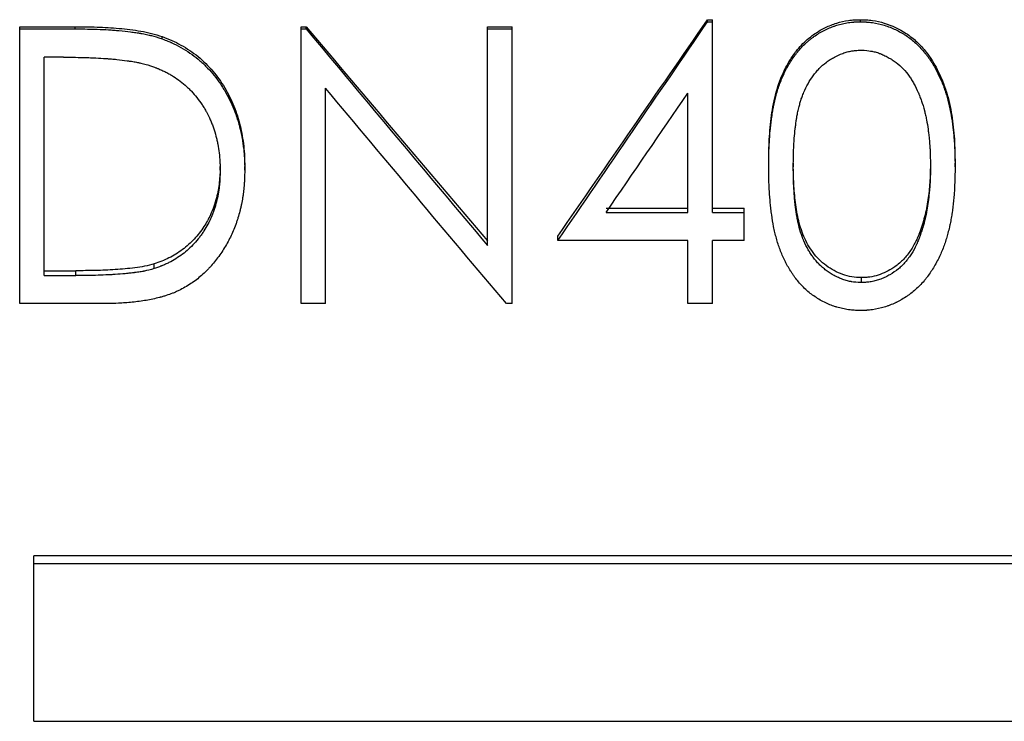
# Model space of a CAD drawing. Header units: millimetres. Extents: x -130 to 188, y -46 to 95.
# Tile 3 of 14: x -18 to 0, y -16 to -4. Entities that reach past the tile are written whole.
import ezdxf

# ---------------------------------------------------------------- set-up
doc = ezdxf.new("R2010")
doc.units = ezdxf.units.MM

msp = doc.modelspace()

# ---------------------------------------------------------------- linework, layer by layer
at = {"color": 7, "linetype": 'Continuous', "lineweight": 25}
for p, q in [((-5.219, -3.573), (-5.219, -3.535)), ((-5.219, -3.535), (-5.128, -3.535)), ((-5.219, -3.573), (-5.128, -3.573)), ((-5.128, -7.049), (-5.128, -3.535)), ((-2.431, -3.573), (-2.431, -3.535)), ((-17.756, -8.709), (-17.756, -3.663)), ((-17.756, -3.663), (-16.747, -3.663)), ((-17.756, -3.703), (-16.747, -3.703)), ((-16.747, -3.703), (-16.747, -3.663)), ((-12.628, -8.709), (-12.628, -3.663)), ((-12.628, -3.663), (-12.534, -3.663)), ((-12.628, -3.703), (-12.534, -3.703)), ((-12.534, -3.703), (-12.534, -3.663)), ((-9.231, -7.65), (-9.231, -3.663)), ((-9.231, -3.663), (-8.782, -3.663)), ((-9.231, -3.703), (-8.782, -3.703)), ((-8.782, -8.709), (-8.782, -3.663)), ((-15.16, -3.884), (-15.16, -3.842)), ((-17.308, -8.199), (-17.308, -4.219)), ((-16.956, -4.219), (-17.308, -4.219)), ((-12.179, -8.709), (-12.179, -4.783)), ((-5.577, -7.049), (-5.577, -4.872)), ((-14.103, -6.277), (-14.103, -6.21)), ((-13.654, -6.278), (-13.654, -6.211)), ((-4.103, -6.217), (-4.103, -6.15)), ((-3.654, -6.148), (-3.654, -6.215)), ((-1.154, -6.148), (-1.154, -6.215)), ((-0.705, -6.217), (-0.705, -6.15)), ((-7.067, -6.973), (-5.577, -6.973)), ((-5.128, -6.973), (-4.551, -6.973)), ((-4.551, -7.561), (-4.551, -6.973)), ((-7.067, -7.049), (-5.577, -7.049)), ((-5.128, -7.049), (-4.551, -7.049)), ((-7.949, -7.561), (-7.949, -7.479)), ((-1.343, -7.391), (-1.343, -7.472)), ((-5.577, -7.561), (-7.949, -7.561)), ((-5.577, -8.709), (-5.577, -7.561)), ((-4.551, -7.561), (-5.128, -7.561)), ((-5.128, -8.709), (-5.128, -7.561)), ((-15.304, -8.073), (-15.304, -7.986)), ((-17.308, -8.111), (-16.734, -8.111)), ((-17.308, -8.199), (-16.734, -8.199)), ((-16.734, -8.199), (-16.734, -8.111)), ((-2.416, -8.237), (-2.416, -8.327)), ((-16.207, -8.709), (-17.756, -8.709)), ((-12.179, -8.709), (-12.628, -8.709)), ((-8.782, -8.709), (-8.884, -8.709)), ((-5.128, -8.709), (-5.577, -8.709)), ((7.5, -13.307), (-17.5, -13.307)), ((-17.5, -16.324), (-17.5, -13.307)), ((7.5, -13.452), (-17.5, -13.452)), ((-17.5, -16.324), (7.5, -16.324))]:
    msp.add_line(p, q, dxfattribs=at)
for points in [[(-7.949, -7.479), (-7.039, -6.172), (-6.129, -4.856), (-5.219, -3.535)], [(-7.949, -7.561), (-7.039, -6.239), (-6.129, -4.909), (-5.219, -3.573)], [(-12.534, -3.663), (-11.433, -4.97), (-10.332, -6.274), (-9.231, -7.567)], [(-12.534, -3.703), (-11.433, -5.024), (-10.332, -6.342), (-9.231, -7.65)], [(-8.884, -8.709), (-9.983, -7.41), (-11.081, -6.099), (-12.179, -4.783)], [(-7.067, -7.049), (-6.571, -6.326), (-6.074, -5.6), (-5.577, -4.872)]]:
    msp.add_open_spline(points, degree=3, dxfattribs=at)
for points, knots in [([(-4.103, -6.15), (-4.102, -6.078), (-4.101, -5.933), (-4.09, -5.643), (-4.063, -5.354), (-4.018, -5.068), (-3.951, -4.785), (-3.852, -4.51), (-3.708, -4.256), (-3.595, -4.097), (-3.481, -3.97), (-3.373, -3.872), (-3.237, -3.77), (-3.069, -3.672), (-2.864, -3.593), (-2.686, -3.552), (-2.54, -3.537), (-2.467, -3.536), (-2.431, -3.535)], [0, 0, 0, 0, 0.062535, 0.125067, 0.250109, 0.312634, 0.375158, 0.500039, 0.562541, 0.625036, 0.667513, 0.70873, 0.750049, 0.812537, 0.875007, 0.937476, 0.968735, 1, 1, 1, 1]), ([(-4.103, -6.217), (-4.102, -6.168), (-4.102, -6.126), (-4.101, -6.071), (-4.101, -6.054), (-4.101, -6.031), (-4.101, -6.024), (-4.1, -6.014), (-4.1, -6.01), (-4.1, -6.005), (-4.1, -6.004), (-4.1, -6.001), (-4.1, -6), (-4.099, -5.961), (-4.098, -5.925), (-4.095, -5.852), (-4.093, -5.816), (-4.087, -5.703), (-4.081, -5.629), (-4.071, -5.519), (-4.067, -5.483), (-4.061, -5.429), (-4.059, -5.411), (-4.056, -5.385), (-4.055, -5.376), (-4.053, -5.362), (-4.052, -5.358), (-4.051, -5.349), (-4.051, -5.345), (-4.045, -5.3), (-4.039, -5.261), (-4.03, -5.207), (-4.027, -5.189), (-4.023, -5.164), (-4.021, -5.156), (-4.018, -5.139), (-4.017, -5.132), (-4.001, -5.052), (-3.985, -4.981), (-3.945, -4.836), (-3.923, -4.765), (-3.885, -4.662), (-3.871, -4.629), (-3.843, -4.562), (-3.827, -4.528), (-3.782, -4.433), (-3.746, -4.37), (-3.685, -4.272), (-3.664, -4.24), (-3.632, -4.196), (-3.621, -4.181), (-3.605, -4.16), (-3.6, -4.153), (-3.589, -4.139), (-3.584, -4.133), (-3.529, -4.065), (-3.479, -4.012), (-3.414, -3.952), (-3.4, -3.94), (-3.372, -3.915), (-3.357, -3.904), (-3.329, -3.881), (-3.314, -3.87), (-3.285, -3.848), (-3.271, -3.838), (-3.225, -3.807), (-3.194, -3.787), (-3.147, -3.76), (-3.131, -3.751), (-3.099, -3.734), (-3.082, -3.725), (-3.036, -3.702), (-3.003, -3.688), (-2.952, -3.668), (-2.935, -3.661), (-2.899, -3.649), (-2.88, -3.643), (-2.828, -3.626), (-2.793, -3.617), (-2.739, -3.605), (-2.721, -3.601), (-2.685, -3.594), (-2.668, -3.591), (-2.63, -3.586), (-2.612, -3.583), (-2.585, -3.58), (-2.576, -3.58), (-2.562, -3.578), (-2.558, -3.578), (-2.551, -3.578), (-2.549, -3.577), (-2.545, -3.577), (-2.542, -3.577), (-2.516, -3.575), (-2.48, -3.574), (-2.431, -3.573)], [0, 0, 0, 0, 0.03125, 0.03125, 0.046875, 0.046875, 0.054688, 0.054688, 0.058594, 0.058594, 0.060547, 0.060547, 0.0625, 0.0625, 0.09375, 0.09375, 0.125, 0.125, 0.1875, 0.1875, 0.21875, 0.21875, 0.234375, 0.234375, 0.242188, 0.242188, 0.246094, 0.246094, 0.25, 0.25, 0.28125, 0.28125, 0.296875, 0.296875, 0.304688, 0.304688, 0.3125, 0.3125, 0.375, 0.375, 0.4375, 0.4375, 0.46875, 0.46875, 0.5, 0.5, 0.5625, 0.5625, 0.59375, 0.59375, 0.609375, 0.609375, 0.617188, 0.617188, 0.625, 0.625, 0.6875, 0.6875, 0.703125, 0.703125, 0.71875, 0.71875, 0.734375, 0.734375, 0.75, 0.75, 0.78125, 0.78125, 0.796875, 0.796875, 0.8125, 0.8125, 0.84375, 0.84375, 0.859375, 0.859375, 0.875, 0.875, 0.90625, 0.90625, 0.921875, 0.921875, 0.9375, 0.9375, 0.953125, 0.953125, 0.960938, 0.960938, 0.964844, 0.964844, 0.966797, 0.966797, 0.96875, 0.96875, 1, 1, 1, 1]), ([(-2.431, -3.535), (-2.394, -3.536), (-2.321, -3.537), (-2.174, -3.552), (-1.923, -3.607), (-1.643, -3.739), (-1.396, -3.935), (-1.241, -4.107), (-1.121, -4.279), (-1.022, -4.452), (-0.934, -4.642), (-0.836, -4.918), (-0.759, -5.277), (-0.72, -5.64), (-0.708, -5.932), (-0.706, -6.077), (-0.705, -6.15)], [0, 0, 0, 0, 0.031277, 0.062547, 0.125043, 0.249684, 0.321139, 0.392477, 0.446031, 0.499728, 0.562271, 0.624809, 0.749817, 0.874888, 0.937443, 1, 1, 1, 1]), ([(-2.431, -3.573), (-2.406, -3.574), (-2.385, -3.574), (-2.357, -3.575), (-2.349, -3.576), (-2.338, -3.576), (-2.334, -3.576), (-2.329, -3.576), (-2.327, -3.577), (-2.324, -3.577), (-2.323, -3.577), (-2.303, -3.578), (-2.285, -3.579), (-2.248, -3.583), (-2.229, -3.586), (-2.138, -3.598), (-2.067, -3.614), (-1.924, -3.658), (-1.855, -3.685), (-1.756, -3.732), (-1.723, -3.749), (-1.676, -3.776), (-1.66, -3.785), (-1.629, -3.805), (-1.614, -3.814), (-1.535, -3.868), (-1.477, -3.914), (-1.37, -4.011), (-1.321, -4.063), (-1.261, -4.135), (-1.249, -4.149), (-1.225, -4.18), (-1.215, -4.192), (-1.184, -4.235), (-1.163, -4.266), (-1.131, -4.315), (-1.12, -4.332), (-1.101, -4.364), (-1.091, -4.38), (-1.073, -4.412), (-1.064, -4.428), (-1.051, -4.452), (-1.046, -4.46), (-1.038, -4.476), (-1.034, -4.484), (-1.012, -4.527), (-0.996, -4.561), (-0.973, -4.611), (-0.965, -4.628), (-0.951, -4.661), (-0.944, -4.678), (-0.925, -4.725), (-0.912, -4.758), (-0.894, -4.81), (-0.888, -4.828), (-0.879, -4.856), (-0.876, -4.865), (-0.871, -4.879), (-0.87, -4.884), (-0.867, -4.893), (-0.865, -4.899), (-0.844, -4.967), (-0.826, -5.035), (-0.802, -5.143), (-0.794, -5.18), (-0.783, -5.237), (-0.78, -5.256), (-0.775, -5.285), (-0.773, -5.295), (-0.771, -5.31), (-0.77, -5.315), (-0.768, -5.325), (-0.767, -5.331), (-0.756, -5.405), (-0.746, -5.477), (-0.734, -5.587), (-0.73, -5.624), (-0.726, -5.68), (-0.724, -5.699), (-0.722, -5.727), (-0.721, -5.737), (-0.72, -5.756), (-0.719, -5.766), (-0.716, -5.809), (-0.715, -5.845), (-0.712, -5.9), (-0.711, -5.919), (-0.71, -5.948), (-0.71, -5.957), (-0.71, -5.972), (-0.709, -5.976), (-0.709, -5.984), (-0.709, -5.986), (-0.709, -5.991), (-0.709, -5.994), (-0.708, -6.045), (-0.706, -6.119), (-0.705, -6.217)], [0, 0, 0, 0, 0.015625, 0.015625, 0.023438, 0.023438, 0.027344, 0.027344, 0.029297, 0.029297, 0.03125, 0.03125, 0.046875, 0.046875, 0.0625, 0.0625, 0.125, 0.125, 0.1875, 0.1875, 0.21875, 0.21875, 0.234375, 0.234375, 0.25, 0.25, 0.3125, 0.3125, 0.375, 0.375, 0.390625, 0.390625, 0.40625, 0.40625, 0.4375, 0.4375, 0.453125, 0.453125, 0.46875, 0.46875, 0.484375, 0.484375, 0.492188, 0.492188, 0.5, 0.5, 0.53125, 0.53125, 0.546875, 0.546875, 0.5625, 0.5625, 0.59375, 0.59375, 0.609375, 0.609375, 0.617188, 0.617188, 0.621094, 0.621094, 0.625, 0.625, 0.6875, 0.6875, 0.71875, 0.71875, 0.734375, 0.734375, 0.742188, 0.742188, 0.746094, 0.746094, 0.75, 0.75, 0.8125, 0.8125, 0.84375, 0.84375, 0.859375, 0.859375, 0.867188, 0.867188, 0.875, 0.875, 0.90625, 0.90625, 0.921875, 0.921875, 0.929688, 0.929688, 0.933594, 0.933594, 0.935547, 0.935547, 0.9375, 0.9375, 1, 1, 1, 1]), ([(-16.747, -3.663), (-16.613, -3.664), (-16.346, -3.666), (-15.945, -3.689), (-15.614, -3.729), (-15.351, -3.781), (-15.224, -3.822), (-15.16, -3.842)], [0, 0, 0, 0, 0.2500345, 0.5000452, 0.7500163, 0.8750113, 1, 1, 1, 1]), ([(-16.747, -3.703), (-16.66, -3.703), (-16.584, -3.704), (-16.484, -3.706), (-16.453, -3.706), (-16.41, -3.707), (-16.396, -3.708), (-16.377, -3.708), (-16.37, -3.709), (-16.361, -3.709), (-16.358, -3.709), (-16.353, -3.709), (-16.352, -3.709), (-16.349, -3.709), (-16.348, -3.709), (-16.274, -3.712), (-16.205, -3.715), (-16.105, -3.721), (-16.072, -3.723), (-16.024, -3.727), (-16.008, -3.728), (-15.985, -3.73), (-15.977, -3.731), (-15.965, -3.732), (-15.961, -3.732), (-15.954, -3.733), (-15.951, -3.733), (-15.871, -3.74), (-15.8, -3.748), (-15.701, -3.761), (-15.669, -3.765), (-15.623, -3.772), (-15.607, -3.774), (-15.585, -3.778), (-15.577, -3.779), (-15.566, -3.781), (-15.563, -3.782), (-15.555, -3.783), (-15.553, -3.784), (-15.513, -3.791), (-15.478, -3.797), (-15.429, -3.808), (-15.413, -3.811), (-15.39, -3.817), (-15.382, -3.819), (-15.371, -3.821), (-15.367, -3.822), (-15.36, -3.824), (-15.355, -3.825), (-15.305, -3.838), (-15.241, -3.857), (-15.16, -3.884)], [0, 0, 0, 0, 0.125, 0.125, 0.1875, 0.1875, 0.21875, 0.21875, 0.234375, 0.234375, 0.242188, 0.242188, 0.246094, 0.246094, 0.25, 0.25, 0.375, 0.375, 0.4375, 0.4375, 0.46875, 0.46875, 0.484375, 0.484375, 0.492188, 0.492188, 0.5, 0.5, 0.625, 0.625, 0.6875, 0.6875, 0.71875, 0.71875, 0.734375, 0.734375, 0.742188, 0.742188, 0.75, 0.75, 0.8125, 0.8125, 0.84375, 0.84375, 0.859375, 0.859375, 0.867188, 0.867188, 0.875, 0.875, 1, 1, 1, 1]), ([(-15.16, -3.842), (-15.101, -3.865), (-14.984, -3.909), (-14.76, -4.023), (-14.55, -4.163), (-14.364, -4.332), (-14.192, -4.515), (-14.011, -4.772), (-13.843, -5.109), (-13.73, -5.467), (-13.677, -5.775), (-13.656, -6.024), (-13.655, -6.148), (-13.654, -6.211)], [0, 0, 0, 0, 0.062536, 0.125058, 0.249979, 0.312506, 0.375027, 0.499985, 0.624935, 0.749924, 0.874925, 0.937458, 1, 1, 1, 1]), ([(-15.16, -3.884), (-15.121, -3.899), (-15.087, -3.913), (-15.043, -3.93), (-15.03, -3.936), (-15.012, -3.944), (-15.006, -3.946), (-14.998, -3.949), (-14.995, -3.951), (-14.99, -3.953), (-14.989, -3.954), (-14.93, -3.98), (-14.875, -4.008), (-14.759, -4.073), (-14.704, -4.107), (-14.6, -4.179), (-14.55, -4.216), (-14.483, -4.272), (-14.46, -4.292), (-14.414, -4.335), (-14.39, -4.358), (-14.319, -4.428), (-14.276, -4.474), (-14.199, -4.566), (-14.161, -4.615), (-14.106, -4.692), (-14.089, -4.719), (-14.062, -4.759), (-14.054, -4.773), (-14.036, -4.801), (-14.028, -4.815), (-13.954, -4.938), (-13.899, -5.051), (-13.829, -5.227), (-13.808, -5.286), (-13.78, -5.376), (-13.771, -5.406), (-13.758, -5.452), (-13.754, -5.467), (-13.748, -5.49), (-13.746, -5.498), (-13.742, -5.513), (-13.74, -5.521), (-13.724, -5.586), (-13.712, -5.646), (-13.696, -5.739), (-13.691, -5.77), (-13.682, -5.835), (-13.677, -5.868), (-13.67, -5.934), (-13.667, -5.966), (-13.663, -6.013), (-13.662, -6.028), (-13.661, -6.051), (-13.66, -6.059), (-13.66, -6.071), (-13.659, -6.074), (-13.659, -6.08), (-13.659, -6.082), (-13.659, -6.086), (-13.659, -6.088), (-13.657, -6.131), (-13.655, -6.194), (-13.654, -6.278)], [0, 0, 0, 0, 0.03125, 0.03125, 0.046875, 0.046875, 0.054688, 0.054688, 0.058594, 0.058594, 0.0625, 0.0625, 0.125, 0.125, 0.1875, 0.1875, 0.25, 0.25, 0.28125, 0.28125, 0.3125, 0.3125, 0.375, 0.375, 0.4375, 0.4375, 0.46875, 0.46875, 0.484375, 0.484375, 0.5, 0.5, 0.625, 0.625, 0.6875, 0.6875, 0.71875, 0.71875, 0.734375, 0.734375, 0.742188, 0.742188, 0.75, 0.75, 0.8125, 0.8125, 0.84375, 0.84375, 0.875, 0.875, 0.90625, 0.90625, 0.921875, 0.921875, 0.929688, 0.929688, 0.933594, 0.933594, 0.935547, 0.935547, 0.9375, 0.9375, 1, 1, 1, 1]), ([(-3.654, -6.215), (-3.654, -6.139), (-3.653, -6.078), (-3.652, -6.022), (-3.652, -6.014), (-3.651, -5.989), (-3.651, -5.976), (-3.649, -5.936), (-3.648, -5.907), (-3.645, -5.847), (-3.643, -5.814), (-3.64, -5.754), (-3.638, -5.724), (-3.631, -5.637), (-3.626, -5.581), (-3.619, -5.524), (-3.619, -5.519), (-3.618, -5.511), (-3.617, -5.506), (-3.616, -5.494), (-3.615, -5.486), (-3.612, -5.463), (-3.61, -5.448), (-3.605, -5.405), (-3.601, -5.379), (-3.597, -5.351), (-3.596, -5.344), (-3.593, -5.33), (-3.592, -5.324), (-3.589, -5.303), (-3.586, -5.29), (-3.578, -5.247), (-3.572, -5.218), (-3.558, -5.157), (-3.551, -5.126), (-3.536, -5.071), (-3.529, -5.045), (-3.52, -5.014), (-3.517, -5.007), (-3.513, -4.994), (-3.511, -4.987), (-3.504, -4.967), (-3.499, -4.954), (-3.484, -4.913), (-3.473, -4.886), (-3.415, -4.75), (-3.358, -4.648), (-3.285, -4.547), (-3.276, -4.534), (-3.257, -4.511), (-3.248, -4.5), (-3.22, -4.466), (-3.201, -4.445), (-3.141, -4.383), (-3.098, -4.346), (-3.048, -4.309), (-3.041, -4.304), (-3.029, -4.295), (-3.023, -4.291), (-3.004, -4.278), (-2.992, -4.27), (-2.954, -4.246), (-2.929, -4.231), (-2.854, -4.19), (-2.804, -4.167), (-2.74, -4.144), (-2.725, -4.139), (-2.698, -4.13), (-2.684, -4.126), (-2.643, -4.115), (-2.615, -4.109), (-2.585, -4.105), (-2.584, -4.105), (-2.582, -4.104), (-2.581, -4.104), (-2.577, -4.104), (-2.574, -4.103), (-2.566, -4.102), (-2.561, -4.101), (-2.543, -4.099), (-2.53, -4.098), (-2.487, -4.094), (-2.454, -4.092), (-2.416, -4.09)], [0, 0, 0, 0, 0.0625, 0.0625, 0.078125, 0.078125, 0.09375, 0.09375, 0.125, 0.125, 0.15625, 0.15625, 0.1875, 0.1875, 0.25, 0.25, 0.253906, 0.253906, 0.257812, 0.257812, 0.265625, 0.265625, 0.28125, 0.28125, 0.3125, 0.3125, 0.320312, 0.320312, 0.328125, 0.328125, 0.34375, 0.34375, 0.375, 0.375, 0.40625, 0.40625, 0.4375, 0.4375, 0.445312, 0.445312, 0.453125, 0.453125, 0.46875, 0.46875, 0.5, 0.5, 0.625, 0.625, 0.640625, 0.640625, 0.65625, 0.65625, 0.6875, 0.6875, 0.75, 0.75, 0.757812, 0.757812, 0.765625, 0.765625, 0.78125, 0.78125, 0.8125, 0.8125, 0.875, 0.875, 0.890625, 0.890625, 0.90625, 0.90625, 0.9375, 0.9375, 0.939453, 0.939453, 0.941406, 0.941406, 0.945312, 0.945312, 0.953125, 0.953125, 0.96875, 0.96875, 1, 1, 1, 1]), ([(-2.416, -4.09), (-2.34, -4.094), (-2.283, -4.099), (-2.244, -4.106), (-2.242, -4.106), (-2.238, -4.107), (-2.236, -4.107), (-2.231, -4.108), (-2.228, -4.108), (-2.217, -4.11), (-2.21, -4.112), (-2.189, -4.116), (-2.175, -4.12), (-2.134, -4.131), (-2.107, -4.139), (-2.073, -4.152), (-2.067, -4.154), (-2.054, -4.159), (-2.048, -4.162), (-2.029, -4.17), (-2.016, -4.176), (-1.977, -4.194), (-1.951, -4.207), (-1.897, -4.237), (-1.873, -4.252), (-1.825, -4.283), (-1.802, -4.299), (-1.735, -4.349), (-1.692, -4.388), (-1.611, -4.473), (-1.574, -4.518), (-1.534, -4.575), (-1.527, -4.585), (-1.512, -4.608), (-1.504, -4.619), (-1.483, -4.655), (-1.468, -4.679), (-1.427, -4.754), (-1.401, -4.808), (-1.374, -4.868), (-1.373, -4.871), (-1.371, -4.877), (-1.369, -4.88), (-1.366, -4.889), (-1.363, -4.895), (-1.355, -4.913), (-1.351, -4.926), (-1.336, -4.964), (-1.326, -4.99), (-1.298, -5.072), (-1.281, -5.129), (-1.262, -5.198), (-1.261, -5.204), (-1.257, -5.218), (-1.256, -5.224), (-1.251, -5.245), (-1.247, -5.259), (-1.238, -5.301), (-1.232, -5.33), (-1.215, -5.42), (-1.205, -5.476), (-1.197, -5.535), (-1.196, -5.54), (-1.195, -5.552), (-1.194, -5.558), (-1.191, -5.577), (-1.19, -5.591), (-1.185, -5.634), (-1.181, -5.665), (-1.171, -5.768), (-1.166, -5.825), (-1.163, -5.874), (-1.163, -5.875), (-1.163, -5.88), (-1.163, -5.882), (-1.162, -5.889), (-1.162, -5.894), (-1.161, -5.909), (-1.161, -5.92), (-1.159, -5.954), (-1.159, -5.98), (-1.156, -6.066), (-1.155, -6.135), (-1.154, -6.215)], [0, 0, 0, 0, 0.0625, 0.0625, 0.064453, 0.064453, 0.066406, 0.066406, 0.070312, 0.070312, 0.078125, 0.078125, 0.09375, 0.09375, 0.125, 0.125, 0.132812, 0.132812, 0.140625, 0.140625, 0.15625, 0.15625, 0.1875, 0.1875, 0.21875, 0.21875, 0.25, 0.25, 0.3125, 0.3125, 0.375, 0.375, 0.390625, 0.390625, 0.40625, 0.40625, 0.4375, 0.4375, 0.5, 0.5, 0.503906, 0.503906, 0.507812, 0.507812, 0.515625, 0.515625, 0.53125, 0.53125, 0.5625, 0.5625, 0.625, 0.625, 0.632812, 0.632812, 0.640625, 0.640625, 0.65625, 0.65625, 0.6875, 0.6875, 0.75, 0.75, 0.757812, 0.757812, 0.765625, 0.765625, 0.78125, 0.78125, 0.8125, 0.8125, 0.875, 0.875, 0.878906, 0.878906, 0.882812, 0.882812, 0.890625, 0.890625, 0.90625, 0.90625, 0.9375, 0.9375, 1, 1, 1, 1]), ([(-16.956, -4.219), (-16.794, -4.22), (-16.665, -4.221), (-16.568, -4.224), (-16.565, -4.224), (-16.561, -4.224), (-16.559, -4.225), (-16.552, -4.225), (-16.548, -4.225), (-16.535, -4.225), (-16.527, -4.226), (-16.502, -4.226), (-16.485, -4.227), (-16.435, -4.229), (-16.403, -4.23), (-16.306, -4.235), (-16.243, -4.239), (-16.175, -4.243), (-16.166, -4.244), (-16.149, -4.245), (-16.141, -4.246), (-16.116, -4.248), (-16.099, -4.249), (-16.049, -4.253), (-16.017, -4.256), (-15.921, -4.266), (-15.858, -4.274), (-15.794, -4.283), (-15.789, -4.283), (-15.78, -4.285), (-15.776, -4.285), (-15.763, -4.287), (-15.754, -4.289), (-15.728, -4.292), (-15.712, -4.295), (-15.664, -4.303), (-15.635, -4.308), (-15.601, -4.315), (-15.595, -4.316), (-15.582, -4.319), (-15.576, -4.32), (-15.555, -4.325), (-15.54, -4.329), (-15.493, -4.34), (-15.458, -4.349), (-15.42, -4.36)], [0, 0, 0, 0, 0.25, 0.25, 0.253906, 0.253906, 0.257812, 0.257812, 0.265625, 0.265625, 0.28125, 0.28125, 0.3125, 0.3125, 0.375, 0.375, 0.5, 0.5, 0.515625, 0.515625, 0.53125, 0.53125, 0.5625, 0.5625, 0.625, 0.625, 0.75, 0.75, 0.757812, 0.757812, 0.765625, 0.765625, 0.78125, 0.78125, 0.8125, 0.8125, 0.875, 0.875, 0.890625, 0.890625, 0.90625, 0.90625, 0.9375, 0.9375, 1, 1, 1, 1]), ([(-15.42, -4.36), (-15.354, -4.382), (-15.304, -4.399), (-15.27, -4.412), (-15.266, -4.414), (-15.26, -4.416), (-15.257, -4.417), (-15.247, -4.421), (-15.241, -4.423), (-15.223, -4.431), (-15.211, -4.436), (-15.175, -4.451), (-15.151, -4.462), (-15.117, -4.479), (-15.104, -4.485), (-15.08, -4.497), (-15.068, -4.504), (-15.033, -4.522), (-15.01, -4.535), (-14.943, -4.576), (-14.9, -4.604), (-14.819, -4.663), (-14.779, -4.695), (-14.72, -4.747), (-14.701, -4.765), (-14.672, -4.793), (-14.662, -4.803), (-14.644, -4.821), (-14.635, -4.83), (-14.557, -4.913), (-14.492, -4.995), (-14.427, -5.092), (-14.424, -5.096), (-14.417, -5.107), (-14.414, -5.112), (-14.404, -5.128), (-14.397, -5.139), (-14.377, -5.172), (-14.365, -5.194), (-14.327, -5.263), (-14.304, -5.311), (-14.276, -5.374), (-14.271, -5.385), (-14.261, -5.409), (-14.256, -5.421), (-14.242, -5.457), (-14.233, -5.481), (-14.207, -5.555), (-14.192, -5.606), (-14.175, -5.67), (-14.172, -5.681), (-14.166, -5.705), (-14.164, -5.717), (-14.155, -5.754), (-14.15, -5.779), (-14.136, -5.856), (-14.127, -5.909), (-14.114, -6.02), (-14.109, -6.072), (-14.106, -6.124), (-14.106, -6.125), (-14.106, -6.13), (-14.106, -6.132), (-14.106, -6.139), (-14.105, -6.145), (-14.105, -6.161), (-14.105, -6.173), (-14.104, -6.212), (-14.103, -6.242), (-14.103, -6.277)], [0, 0, 0, 0, 0.0625, 0.0625, 0.066406, 0.066406, 0.070312, 0.070312, 0.078125, 0.078125, 0.09375, 0.09375, 0.125, 0.125, 0.140625, 0.140625, 0.15625, 0.15625, 0.1875, 0.1875, 0.25, 0.25, 0.3125, 0.3125, 0.34375, 0.34375, 0.359375, 0.359375, 0.375, 0.375, 0.5, 0.5, 0.507812, 0.507812, 0.515625, 0.515625, 0.53125, 0.53125, 0.5625, 0.5625, 0.625, 0.625, 0.640625, 0.640625, 0.65625, 0.65625, 0.6875, 0.6875, 0.75, 0.75, 0.765625, 0.765625, 0.78125, 0.78125, 0.8125, 0.8125, 0.875, 0.875, 0.9375, 0.9375, 0.941406, 0.941406, 0.945312, 0.945312, 0.953125, 0.953125, 0.96875, 0.96875, 1, 1, 1, 1]), ([(-13.654, -6.278), (-13.655, -6.332), (-13.656, -6.38), (-13.658, -6.443), (-13.659, -6.462), (-13.66, -6.489), (-13.661, -6.498), (-13.662, -6.51), (-13.662, -6.514), (-13.662, -6.52), (-13.663, -6.522), (-13.663, -6.526), (-13.663, -6.527), (-13.666, -6.573), (-13.671, -6.616), (-13.678, -6.678), (-13.68, -6.699), (-13.686, -6.74), (-13.689, -6.76), (-13.698, -6.818), (-13.705, -6.858), (-13.718, -6.919), (-13.723, -6.94), (-13.73, -6.972), (-13.732, -6.983), (-13.738, -7.004), (-13.74, -7.015), (-13.754, -7.067), (-13.765, -7.107), (-13.784, -7.167), (-13.79, -7.187), (-13.8, -7.217), (-13.803, -7.227), (-13.81, -7.246), (-13.814, -7.255), (-13.833, -7.307), (-13.849, -7.347), (-13.882, -7.424), (-13.898, -7.46), (-13.934, -7.533), (-13.953, -7.569), (-13.994, -7.642), (-14.015, -7.678), (-14.085, -7.79), (-14.134, -7.86), (-14.212, -7.959), (-14.238, -7.99), (-14.278, -8.036), (-14.292, -8.051), (-14.313, -8.073), (-14.32, -8.08), (-14.334, -8.095), (-14.34, -8.101), (-14.409, -8.17), (-14.472, -8.225), (-14.568, -8.299), (-14.602, -8.323), (-14.671, -8.369), (-14.708, -8.392), (-14.781, -8.434), (-14.818, -8.454), (-14.875, -8.481), (-14.894, -8.49), (-14.923, -8.503), (-14.932, -8.507), (-14.951, -8.515), (-14.962, -8.519), (-15.007, -8.537), (-15.045, -8.55), (-15.105, -8.569), (-15.125, -8.576), (-15.157, -8.585), (-15.167, -8.588), (-15.183, -8.592), (-15.188, -8.594), (-15.199, -8.596), (-15.205, -8.598), (-15.287, -8.619), (-15.367, -8.637), (-15.491, -8.658), (-15.533, -8.665), (-15.618, -8.676), (-15.662, -8.681), (-15.748, -8.69), (-15.79, -8.694), (-15.853, -8.698), (-15.874, -8.699), (-15.905, -8.701), (-15.915, -8.702), (-15.93, -8.703), (-15.935, -8.703), (-15.943, -8.703), (-15.945, -8.703), (-15.95, -8.704), (-15.954, -8.704), (-16.012, -8.706), (-16.096, -8.708), (-16.207, -8.709)], [0, 0, 0, 0, 0.03125, 0.03125, 0.046875, 0.046875, 0.054688, 0.054688, 0.058594, 0.058594, 0.060547, 0.060547, 0.0625, 0.0625, 0.09375, 0.09375, 0.109375, 0.109375, 0.125, 0.125, 0.15625, 0.15625, 0.171875, 0.171875, 0.179688, 0.179688, 0.1875, 0.1875, 0.21875, 0.21875, 0.234375, 0.234375, 0.242188, 0.242188, 0.25, 0.25, 0.28125, 0.28125, 0.3125, 0.3125, 0.34375, 0.34375, 0.375, 0.375, 0.4375, 0.4375, 0.46875, 0.46875, 0.484375, 0.484375, 0.492188, 0.492188, 0.5, 0.5, 0.5625, 0.5625, 0.59375, 0.59375, 0.625, 0.625, 0.65625, 0.65625, 0.671875, 0.671875, 0.679688, 0.679688, 0.6875, 0.6875, 0.71875, 0.71875, 0.734375, 0.734375, 0.742188, 0.742188, 0.746094, 0.746094, 0.75, 0.75, 0.8125, 0.8125, 0.84375, 0.84375, 0.875, 0.875, 0.90625, 0.90625, 0.921875, 0.921875, 0.929688, 0.929688, 0.933594, 0.933594, 0.935547, 0.935547, 0.9375, 0.9375, 1, 1, 1, 1]), ([(-14.103, -6.21), (-14.103, -6.258), (-14.105, -6.354), (-14.121, -6.545), (-14.156, -6.742), (-14.215, -6.94), (-14.288, -7.118), (-14.4, -7.322), (-14.569, -7.539), (-14.784, -7.733), (-14.99, -7.86), (-15.167, -7.938), (-15.259, -7.97), (-15.304, -7.986)], [0, 0, 0, 0, 0.062543, 0.125078, 0.250079, 0.322862, 0.393816, 0.500131, 0.625363, 0.749997, 0.874934, 0.937459, 1, 1, 1, 1]), ([(-14.103, -6.277), (-14.104, -6.342), (-14.105, -6.39), (-14.107, -6.425), (-14.107, -6.429), (-14.107, -6.435), (-14.107, -6.438), (-14.108, -6.447), (-14.108, -6.453), (-14.109, -6.471), (-14.11, -6.483), (-14.113, -6.519), (-14.115, -6.543), (-14.124, -6.617), (-14.131, -6.667), (-14.148, -6.762), (-14.158, -6.808), (-14.172, -6.865), (-14.176, -6.879), (-14.182, -6.903), (-14.186, -6.915), (-14.196, -6.951), (-14.203, -6.974), (-14.219, -7.019), (-14.227, -7.041), (-14.239, -7.074), (-14.243, -7.084), (-14.253, -7.107), (-14.258, -7.119), (-14.302, -7.221), (-14.347, -7.306), (-14.411, -7.405), (-14.425, -7.426), (-14.453, -7.466), (-14.467, -7.485), (-14.511, -7.542), (-14.542, -7.579), (-14.642, -7.687), (-14.713, -7.752), (-14.866, -7.868), (-14.948, -7.919), (-15.047, -7.969), (-15.057, -7.974), (-15.078, -7.984), (-15.089, -7.989), (-15.122, -8.004), (-15.145, -8.014), (-15.171, -8.024), (-15.172, -8.024), (-15.176, -8.026), (-15.178, -8.027), (-15.184, -8.029), (-15.189, -8.031), (-15.203, -8.036), (-15.213, -8.04), (-15.247, -8.053), (-15.274, -8.062), (-15.304, -8.073)], [0, 0, 0, 0, 0.0625, 0.0625, 0.066406, 0.066406, 0.070312, 0.070312, 0.078125, 0.078125, 0.09375, 0.09375, 0.125, 0.125, 0.1875, 0.1875, 0.25, 0.25, 0.265625, 0.265625, 0.28125, 0.28125, 0.3125, 0.3125, 0.34375, 0.34375, 0.359375, 0.359375, 0.375, 0.375, 0.5, 0.5, 0.53125, 0.53125, 0.5625, 0.5625, 0.625, 0.625, 0.75, 0.75, 0.875, 0.875, 0.890625, 0.890625, 0.90625, 0.90625, 0.9375, 0.9375, 0.941406, 0.941406, 0.945312, 0.945312, 0.953125, 0.953125, 0.96875, 0.96875, 1, 1, 1, 1]), ([(-2.431, -8.836), (-2.479, -8.836), (-2.517, -8.834), (-2.548, -8.832), (-2.551, -8.832), (-2.558, -8.832), (-2.563, -8.831), (-2.576, -8.83), (-2.584, -8.83), (-2.611, -8.827), (-2.629, -8.825), (-2.666, -8.819), (-2.685, -8.816), (-2.72, -8.81), (-2.738, -8.806), (-2.79, -8.794), (-2.826, -8.785), (-2.879, -8.769), (-2.896, -8.764), (-2.932, -8.752), (-2.947, -8.746), (-2.996, -8.728), (-3.029, -8.713), (-3.096, -8.681), (-3.13, -8.663), (-3.195, -8.626), (-3.227, -8.606), (-3.287, -8.566), (-3.316, -8.545), (-3.372, -8.501), (-3.401, -8.476), (-3.455, -8.426), (-3.48, -8.401), (-3.529, -8.349), (-3.552, -8.323), (-3.597, -8.268), (-3.619, -8.239), (-3.651, -8.194), (-3.662, -8.178), (-3.677, -8.155), (-3.683, -8.146), (-3.693, -8.132), (-3.697, -8.125), (-3.721, -8.088), (-3.739, -8.057), (-3.766, -8.009), (-3.775, -7.993), (-3.792, -7.96), (-3.801, -7.942), (-3.841, -7.86), (-3.87, -7.794), (-3.921, -7.658), (-3.943, -7.59), (-3.972, -7.485), (-3.981, -7.45), (-3.998, -7.378), (-4.006, -7.341), (-4.026, -7.238), (-4.038, -7.167), (-4.053, -7.057), (-4.058, -7.02), (-4.065, -6.964), (-4.067, -6.947), (-4.071, -6.913), (-4.072, -6.896), (-4.081, -6.808), (-4.086, -6.735), (-4.092, -6.64), (-4.093, -6.62), (-4.094, -6.596), (-4.094, -6.592), (-4.095, -6.585), (-4.095, -6.581), (-4.095, -6.571), (-4.096, -6.564), (-4.097, -6.527), (-4.098, -6.495), (-4.101, -6.39), (-4.102, -6.309), (-4.103, -6.217)], [0, 0, 0, 0, 0.03125, 0.03125, 0.035156, 0.035156, 0.039062, 0.039062, 0.046875, 0.046875, 0.0625, 0.0625, 0.078125, 0.078125, 0.09375, 0.09375, 0.125, 0.125, 0.140625, 0.140625, 0.15625, 0.15625, 0.1875, 0.1875, 0.21875, 0.21875, 0.25, 0.25, 0.28125, 0.28125, 0.3125, 0.3125, 0.34375, 0.34375, 0.375, 0.375, 0.40625, 0.40625, 0.421875, 0.421875, 0.429688, 0.429688, 0.4375, 0.4375, 0.46875, 0.46875, 0.484375, 0.484375, 0.5, 0.5, 0.5625, 0.5625, 0.625, 0.625, 0.65625, 0.65625, 0.6875, 0.6875, 0.75, 0.75, 0.78125, 0.78125, 0.796875, 0.796875, 0.8125, 0.8125, 0.875, 0.875, 0.890625, 0.890625, 0.894531, 0.894531, 0.898438, 0.898438, 0.90625, 0.90625, 0.9375, 0.9375, 1, 1, 1, 1]), ([(-2.416, -8.237), (-2.473, -8.234), (-2.588, -8.229), (-2.809, -8.168), (-3.012, -8.058), (-3.186, -7.911), (-3.334, -7.738), (-3.472, -7.489), (-3.558, -7.218), (-3.598, -6.995), (-3.63, -6.77), (-3.644, -6.546), (-3.654, -6.319), (-3.654, -6.207), (-3.654, -6.148)], [0, 0, 0, 0, 0.0625393, 0.1250285, 0.2497189, 0.312242, 0.3747701, 0.4996294, 0.6245809, 0.6871486, 0.7497167, 0.8763281, 0.9348198, 1, 1, 1, 1]), ([(-2.416, -8.327), (-2.492, -8.323), (-2.549, -8.318), (-2.589, -8.312), (-2.593, -8.311), (-2.6, -8.31), (-2.603, -8.309), (-2.614, -8.307), (-2.62, -8.306), (-2.641, -8.301), (-2.654, -8.298), (-2.696, -8.287), (-2.724, -8.278), (-2.767, -8.263), (-2.779, -8.258), (-2.806, -8.247), (-2.819, -8.242), (-2.858, -8.224), (-2.883, -8.212), (-2.958, -8.171), (-3.007, -8.14), (-3.076, -8.088), (-3.1, -8.069), (-3.143, -8.032), (-3.163, -8.013), (-3.192, -7.984), (-3.201, -7.975), (-3.22, -7.954), (-3.229, -7.944), (-3.257, -7.911), (-3.275, -7.888), (-3.296, -7.86), (-3.298, -7.858), (-3.302, -7.853), (-3.303, -7.85), (-3.309, -7.842), (-3.313, -7.837), (-3.324, -7.821), (-3.332, -7.809), (-3.354, -7.775), (-3.368, -7.752), (-3.41, -7.677), (-3.437, -7.623), (-3.465, -7.558), (-3.467, -7.553), (-3.473, -7.54), (-3.475, -7.534), (-3.483, -7.514), (-3.488, -7.501), (-3.503, -7.462), (-3.512, -7.435), (-3.538, -7.354), (-3.553, -7.298), (-3.567, -7.236), (-3.567, -7.234), (-3.568, -7.227), (-3.569, -7.224), (-3.571, -7.215), (-3.572, -7.208), (-3.576, -7.189), (-3.579, -7.175), (-3.587, -7.133), (-3.592, -7.103), (-3.6, -7.055), (-3.602, -7.042), (-3.606, -7.012), (-3.608, -6.998), (-3.614, -6.956), (-3.618, -6.928), (-3.621, -6.894), (-3.622, -6.889), (-3.623, -6.877), (-3.624, -6.871), (-3.626, -6.852), (-3.627, -6.839), (-3.63, -6.799), (-3.633, -6.772), (-3.637, -6.713), (-3.639, -6.682), (-3.642, -6.634), (-3.643, -6.617), (-3.645, -6.585), (-3.646, -6.57), (-3.648, -6.525), (-3.649, -6.496), (-3.651, -6.455), (-3.651, -6.441), (-3.652, -6.422), (-3.652, -6.414), (-3.652, -6.405), (-3.652, -6.4), (-3.653, -6.351), (-3.654, -6.291), (-3.654, -6.215)], [0, 0, 0, 0, 0.0625, 0.0625, 0.066406, 0.066406, 0.070312, 0.070312, 0.078125, 0.078125, 0.09375, 0.09375, 0.125, 0.125, 0.140625, 0.140625, 0.15625, 0.15625, 0.1875, 0.1875, 0.25, 0.25, 0.28125, 0.28125, 0.3125, 0.3125, 0.328125, 0.328125, 0.34375, 0.34375, 0.375, 0.375, 0.378906, 0.378906, 0.382812, 0.382812, 0.390625, 0.390625, 0.40625, 0.40625, 0.4375, 0.4375, 0.5, 0.5, 0.507812, 0.507812, 0.515625, 0.515625, 0.53125, 0.53125, 0.5625, 0.5625, 0.625, 0.625, 0.628906, 0.628906, 0.632812, 0.632812, 0.640625, 0.640625, 0.65625, 0.65625, 0.6875, 0.6875, 0.703125, 0.703125, 0.71875, 0.71875, 0.75, 0.75, 0.757812, 0.757812, 0.765625, 0.765625, 0.78125, 0.78125, 0.8125, 0.8125, 0.84375, 0.84375, 0.859375, 0.859375, 0.875, 0.875, 0.90625, 0.90625, 0.921875, 0.921875, 0.929688, 0.929688, 0.9375, 0.9375, 1, 1, 1, 1]), ([(-0.705, -6.217), (-0.706, -6.266), (-0.706, -6.309), (-0.707, -6.364), (-0.708, -6.381), (-0.708, -6.404), (-0.708, -6.411), (-0.708, -6.422), (-0.709, -6.425), (-0.709, -6.43), (-0.709, -6.431), (-0.709, -6.435), (-0.709, -6.435), (-0.711, -6.517), (-0.714, -6.59), (-0.721, -6.692), (-0.724, -6.727), (-0.728, -6.782), (-0.73, -6.801), (-0.734, -6.839), (-0.736, -6.857), (-0.742, -6.918), (-0.747, -6.957), (-0.754, -7.012), (-0.756, -7.029), (-0.76, -7.055), (-0.761, -7.063), (-0.764, -7.08), (-0.765, -7.087), (-0.772, -7.132), (-0.778, -7.168), (-0.789, -7.222), (-0.792, -7.24), (-0.8, -7.276), (-0.804, -7.296), (-0.817, -7.353), (-0.826, -7.389), (-0.839, -7.441), (-0.844, -7.459), (-0.853, -7.492), (-0.858, -7.508), (-0.883, -7.592), (-0.907, -7.66), (-0.948, -7.761), (-0.963, -7.795), (-0.995, -7.863), (-1.011, -7.896), (-1.066, -8.001), (-1.104, -8.067), (-1.165, -8.158), (-1.185, -8.188), (-1.217, -8.23), (-1.228, -8.244), (-1.244, -8.264), (-1.249, -8.271), (-1.26, -8.284), (-1.265, -8.29), (-1.32, -8.354), (-1.371, -8.407), (-1.453, -8.479), (-1.482, -8.502), (-1.525, -8.536), (-1.539, -8.546), (-1.562, -8.562), (-1.569, -8.567), (-1.584, -8.577), (-1.591, -8.582), (-1.633, -8.609), (-1.665, -8.629), (-1.713, -8.657), (-1.729, -8.665), (-1.752, -8.677), (-1.76, -8.681), (-1.772, -8.687), (-1.775, -8.688), (-1.783, -8.692), (-1.786, -8.694), (-1.825, -8.712), (-1.859, -8.726), (-1.911, -8.746), (-1.928, -8.752), (-1.962, -8.764), (-1.98, -8.769), (-2.061, -8.794), (-2.132, -8.809), (-2.231, -8.824), (-2.25, -8.826), (-2.277, -8.829), (-2.286, -8.83), (-2.299, -8.831), (-2.304, -8.832), (-2.31, -8.832), (-2.312, -8.832), (-2.317, -8.833), (-2.319, -8.833), (-2.345, -8.835), (-2.382, -8.836), (-2.431, -8.836)], [0, 0, 0, 0, 0.03125, 0.03125, 0.046875, 0.046875, 0.054688, 0.054688, 0.058594, 0.058594, 0.060547, 0.060547, 0.0625, 0.0625, 0.125, 0.125, 0.15625, 0.15625, 0.171875, 0.171875, 0.1875, 0.1875, 0.21875, 0.21875, 0.234375, 0.234375, 0.242188, 0.242188, 0.25, 0.25, 0.28125, 0.28125, 0.296875, 0.296875, 0.3125, 0.3125, 0.34375, 0.34375, 0.359375, 0.359375, 0.375, 0.375, 0.4375, 0.4375, 0.46875, 0.46875, 0.5, 0.5, 0.5625, 0.5625, 0.59375, 0.59375, 0.609375, 0.609375, 0.617188, 0.617188, 0.625, 0.625, 0.6875, 0.6875, 0.71875, 0.71875, 0.734375, 0.734375, 0.742188, 0.742188, 0.75, 0.75, 0.78125, 0.78125, 0.796875, 0.796875, 0.804688, 0.804688, 0.808594, 0.808594, 0.8125, 0.8125, 0.84375, 0.84375, 0.859375, 0.859375, 0.875, 0.875, 0.9375, 0.9375, 0.953125, 0.953125, 0.960938, 0.960938, 0.964844, 0.964844, 0.966797, 0.966797, 0.96875, 0.96875, 1, 1, 1, 1]), ([(-1.154, -6.148), (-1.156, -6.254), (-1.159, -6.465), (-1.19, -6.779), (-1.237, -7.039), (-1.292, -7.242), (-1.326, -7.342), (-1.343, -7.391)], [0, 0, 0, 0, 0.2500105, 0.5000143, 0.7499809, 0.874982, 1, 1, 1, 1]), ([(-1.154, -6.215), (-1.155, -6.347), (-1.158, -6.454), (-1.164, -6.537), (-1.164, -6.542), (-1.164, -6.548), (-1.165, -6.552), (-1.165, -6.562), (-1.166, -6.569), (-1.167, -6.589), (-1.168, -6.603), (-1.172, -6.644), (-1.174, -6.67), (-1.182, -6.75), (-1.188, -6.802), (-1.208, -6.954), (-1.227, -7.058), (-1.256, -7.18), (-1.258, -7.192), (-1.265, -7.217), (-1.268, -7.23), (-1.278, -7.269), (-1.286, -7.294), (-1.294, -7.322), (-1.294, -7.322), (-1.295, -7.325), (-1.295, -7.326), (-1.296, -7.329), (-1.297, -7.332), (-1.299, -7.339), (-1.301, -7.344), (-1.306, -7.36), (-1.31, -7.371), (-1.322, -7.409), (-1.332, -7.438), (-1.343, -7.472)], [0, 0, 0, 0, 0.25, 0.25, 0.257812, 0.257812, 0.265625, 0.265625, 0.28125, 0.28125, 0.3125, 0.3125, 0.375, 0.375, 0.5, 0.5, 0.75, 0.75, 0.78125, 0.78125, 0.8125, 0.8125, 0.875, 0.875, 0.878906, 0.878906, 0.882812, 0.882812, 0.890625, 0.890625, 0.90625, 0.90625, 0.9375, 0.9375, 1, 1, 1, 1]), ([(-1.343, -7.391), (-1.357, -7.427), (-1.381, -7.492), (-1.439, -7.618), (-1.508, -7.736), (-1.592, -7.846), (-1.685, -7.949), (-1.849, -8.08), (-2.054, -8.181), (-2.231, -8.224), (-2.335, -8.234), (-2.387, -8.236), (-2.416, -8.237)], [0, 0, 0, 0, 0.078366, 0.14365, 0.286149, 0.359619, 0.428963, 0.571369, 0.787788, 0.8918, 0.941915, 1, 1, 1, 1]), ([(-1.343, -7.472), (-1.357, -7.509), (-1.369, -7.541), (-1.386, -7.581), (-1.391, -7.593), (-1.398, -7.61), (-1.4, -7.614), (-1.406, -7.628), (-1.409, -7.635), (-1.439, -7.698), (-1.467, -7.751), (-1.517, -7.829), (-1.534, -7.854), (-1.561, -7.89), (-1.572, -7.903), (-1.592, -7.929), (-1.602, -7.941), (-1.632, -7.975), (-1.651, -7.996), (-1.693, -8.037), (-1.715, -8.057), (-1.786, -8.115), (-1.839, -8.152), (-1.918, -8.198), (-1.945, -8.212), (-1.986, -8.232), (-1.999, -8.238), (-2.029, -8.25), (-2.044, -8.256), (-2.088, -8.273), (-2.117, -8.283), (-2.175, -8.299), (-2.203, -8.306), (-2.247, -8.313), (-2.262, -8.316), (-2.285, -8.318), (-2.293, -8.319), (-2.305, -8.321), (-2.31, -8.321), (-2.315, -8.321), (-2.317, -8.322), (-2.343, -8.324), (-2.375, -8.325), (-2.416, -8.327)], [0, 0, 0, 0, 0.0625, 0.0625, 0.09375, 0.09375, 0.109375, 0.109375, 0.125, 0.125, 0.25, 0.25, 0.3125, 0.3125, 0.34375, 0.34375, 0.375, 0.375, 0.4375, 0.4375, 0.5, 0.5, 0.625, 0.625, 0.6875, 0.6875, 0.71875, 0.71875, 0.75, 0.75, 0.8125, 0.8125, 0.875, 0.875, 0.90625, 0.90625, 0.921875, 0.921875, 0.929688, 0.929688, 0.9375, 0.9375, 1, 1, 1, 1]), ([(-15.304, -7.986), (-15.362, -8.002), (-15.478, -8.034), (-15.716, -8.067), (-16.014, -8.094), (-16.374, -8.109), (-16.614, -8.11), (-16.734, -8.111)], [0, 0, 0, 0, 0.124969, 0.249962, 0.499953, 0.749972, 1, 1, 1, 1]), ([(-15.304, -8.073), (-15.376, -8.093), (-15.434, -8.108), (-15.484, -8.118), (-15.491, -8.119), (-15.505, -8.122), (-15.511, -8.123), (-15.532, -8.127), (-15.546, -8.129), (-15.591, -8.136), (-15.622, -8.141), (-15.661, -8.146), (-15.664, -8.146), (-15.671, -8.147), (-15.674, -8.147), (-15.685, -8.149), (-15.692, -8.15), (-15.714, -8.152), (-15.729, -8.154), (-15.773, -8.159), (-15.802, -8.162), (-15.892, -8.17), (-15.953, -8.175), (-16.022, -8.18), (-16.028, -8.18), (-16.043, -8.181), (-16.05, -8.181), (-16.071, -8.183), (-16.085, -8.184), (-16.129, -8.186), (-16.158, -8.187), (-16.248, -8.191), (-16.31, -8.193), (-16.376, -8.195), (-16.377, -8.195), (-16.379, -8.195), (-16.381, -8.195), (-16.385, -8.195), (-16.388, -8.195), (-16.396, -8.196), (-16.402, -8.196), (-16.42, -8.196), (-16.432, -8.196), (-16.47, -8.197), (-16.498, -8.197), (-16.588, -8.199), (-16.657, -8.199), (-16.734, -8.199)], [0, 0, 0, 0, 0.125, 0.125, 0.140625, 0.140625, 0.15625, 0.15625, 0.1875, 0.1875, 0.25, 0.25, 0.257812, 0.257812, 0.265625, 0.265625, 0.28125, 0.28125, 0.3125, 0.3125, 0.375, 0.375, 0.5, 0.5, 0.515625, 0.515625, 0.53125, 0.53125, 0.5625, 0.5625, 0.625, 0.625, 0.75, 0.75, 0.753906, 0.753906, 0.757812, 0.757812, 0.765625, 0.765625, 0.78125, 0.78125, 0.8125, 0.8125, 0.875, 0.875, 1, 1, 1, 1])]:
    msp.add_open_spline(points, degree=3, knots=knots, dxfattribs=at)

doc.saveas('drawing.dxf')
